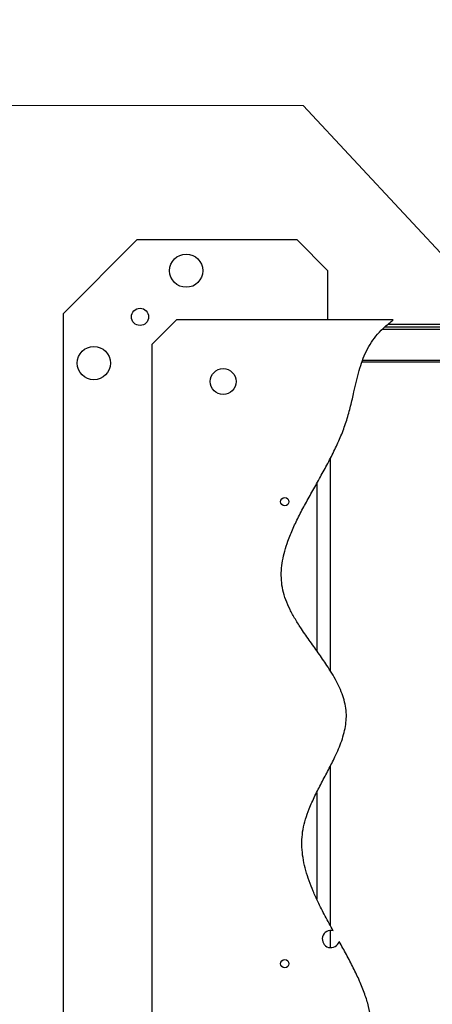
# Model space of a CAD drawing. Header units: millimetres. Extents: x 36 to 588, y 6 to 414.
# Tile 4 of 14: x 216 to 250, y 115 to 195. Entities that reach past the tile are written whole.
import ezdxf

# ---------------------------------------------------------------- set-up
doc = ezdxf.new("R2010")
doc.units = ezdxf.units.MM
doc.styles.add('SLDTEXTSTYLE1', font='TXT', dxfattribs={"width": 0.75})

# ---------------------------------------------------------------- blocks, each defined once
blk = doc.blocks.new('SW_NOTE_3')
at = {"color": 0, "linetype": 'Continuous', "lineweight": 0}
for p, q in [((-0.004, -6.468), (111.796, -6.468)), ((111.796, -6.468), (-0.004, -6.468)), ((-0.004, -6.468), (111.796, -6.468)), ((111.796, -6.468), (-0.004, -6.468)), ((-0.004, -6.468), (111.796, -6.468)), ((111.796, -6.468), (-0.004, -6.468))]:
    blk.add_line(p, q, dxfattribs=at)
at = {"color": 0, "linetype": 'Continuous', "lineweight": 0, "insert": (0, -0.02), "char_height": 5, "attachment_point": 1, "style": 'SLDTEXTSTYLE1'}
blk.add_mtext('BESM12MI-POC40B-S04G Fa. Balluff', dxfattribs=at)

msp = doc.modelspace()

# ---------------------------------------------------------------- linework, layer by layer
at = {"color": 7, "linetype": 'Continuous', "lineweight": 0}
msp.add_line((272.5482, 152.0616), (239.0595, 188.065), dxfattribs=at)
at = {"color": 7, "linetype": 'Continuous', "lineweight": 30}
for p, q in [((225.5481, 177.159), (219.5481, 171.159)), ((238.5481, 177.159), (225.5481, 177.159)), ((241.0481, 174.659), (238.5481, 177.159)), ((241.0481, 170.659), (241.0481, 174.659)), ((219.5481, 171.159), (219.5481, 103.159)), ((228.7481, 170.659), (226.7481, 168.659)), ((246.3634, 170.659), (228.7481, 170.659)), ((245.936, 170.309), (273.5481, 170.309)), ((245.4772, 169.909), (285.6981, 169.909)), ((245.6917, 170.109), (280.5481, 170.109)), ((226.7481, 168.659), (226.7481, 105.659)), ((243.8223, 167.259), (274.8481, 167.259)), ((243.8723, 167.409), (285.6981, 167.409)), ((241.2481, 159.4173), (241.2481, 142.1824)), ((240.1481, 157.3875), (240.1481, 143.8136)), ((241.2481, 134.4373), (241.2481, 121.5171)), ((240.1481, 132.3104), (240.1481, 123.6487)), ((241.2481, 121.1072), (241.2481, 119.7108))]:
    msp.add_line(p, q, dxfattribs=at)
for centre, radius in [((229.5481, 174.659), 1.35), ((225.7981, 170.909), 0.7), ((222.0481, 167.159), 1.35), ((232.5481, 165.659), 1.05), ((237.5481, 155.909), 0.34), ((237.5481, 118.409), 0.34)]:
    msp.add_circle(centre, radius, dxfattribs=at)
msp.add_arc((241.2981, 120.409), 0.7, 74.523981, 343.855194, dxfattribs=at)
for points, knots in [([(241.4849, 121.0837), (241.2669, 121.4776), (240.8345, 122.2588), (240.2879, 123.3271), (239.8524, 124.2826), (239.5213, 125.1207), (239.2518, 125.9604), (239.0555, 126.8025), (238.9447, 127.6426), (238.9298, 128.4809), (239.02, 129.3172), (239.2263, 130.1513), (239.5536, 131.0611), (240.0003, 132.042), (240.5426, 133.0911), (241.1021, 134.137), (241.5699, 135.0559), (241.9262, 135.8464), (242.18, 136.5013), (242.3799, 137.1545), (242.5134, 137.8062), (242.5697, 138.4696), (242.5261, 139.1443), (242.3785, 139.8244), (242.1452, 140.4975), (241.8396, 141.1649), (241.4753, 141.8278), (240.9846, 142.6172), (240.3606, 143.5227), (239.6254, 144.5434), (238.9641, 145.4859), (238.4093, 146.3526), (237.9718, 147.1379), (237.6196, 147.9277), (237.3785, 148.7262), (237.2659, 149.5271), (237.2653, 150.3246), (237.3626, 151.1192), (237.5458, 151.9161), (237.8302, 152.8002), (238.2282, 153.7698), (238.7387, 154.8235), (239.3072, 155.8874), (239.91, 156.9631), (240.5235, 158.0519), (241.1243, 159.1552), (241.6849, 160.2669), (242.1832, 161.3881), (242.5967, 162.5203), (242.9091, 163.6672), (243.1507, 164.7267), (243.3683, 165.6866), (243.5847, 166.5395), (243.841, 167.3588), (244.1607, 168.1371), (244.5686, 168.8643), (245.0844, 169.5236), (245.685, 170.1264), (246.1353, 170.4799), (246.3634, 170.659)], [0, 0, 0, 0, 0.0248037, 0.0491882, 0.0660915, 0.0826347, 0.0988047, 0.1146325, 0.1302052, 0.145401, 0.1607152, 0.1764086, 0.1926136, 0.2139209, 0.2357369, 0.2576649, 0.2792745, 0.2925209, 0.3054215, 0.3179442, 0.3301081, 0.3420025, 0.3545192, 0.3671997, 0.3802287, 0.39369, 0.4075894, 0.4218757, 0.4448806, 0.4681536, 0.4911814, 0.5083, 0.5248246, 0.5406635, 0.5558488, 0.5706194, 0.585051, 0.599662, 0.6146241, 0.6300359, 0.6507769, 0.6723084, 0.6945133, 0.717222, 0.7402394, 0.7633672, 0.7864243, 0.8088145, 0.8309248, 0.8527526, 0.8742462, 0.8907994, 0.9069697, 0.9227118, 0.938058, 0.9532436, 0.9684852, 0.9840308, 1, 1, 1, 1]), ([(244.5851, 103.659), (244.5467, 104.2838), (244.4699, 105.5316), (244.4723, 107.3872), (244.5335, 109.1863), (244.6377, 110.7022), (244.6888, 111.9517), (244.6767, 112.964), (244.5807, 113.9648), (244.3702, 114.9552), (244.0502, 115.9721), (243.6293, 117.0161), (243.1207, 118.0863), (242.5609, 119.1526), (242.1679, 119.8593), (241.9705, 120.2144)], [0, 0, 0, 0, 0.1096633, 0.2190499, 0.325017, 0.4250928, 0.4853161, 0.5441283, 0.6023769, 0.6611956, 0.7212252, 0.788981, 0.8582938, 0.9288053, 1, 1, 1, 1])]:
    msp.add_open_spline(points, degree=3, knots=knots, dxfattribs=at)

# ---------------------------------------------------------------- block references
at = {"color": 7, "linetype": 'Continuous', "lineweight": 0}
msp.add_blockref('SW_NOTE_3', (127.264, 194.5331), dxfattribs=at)

doc.saveas('drawing.dxf')
